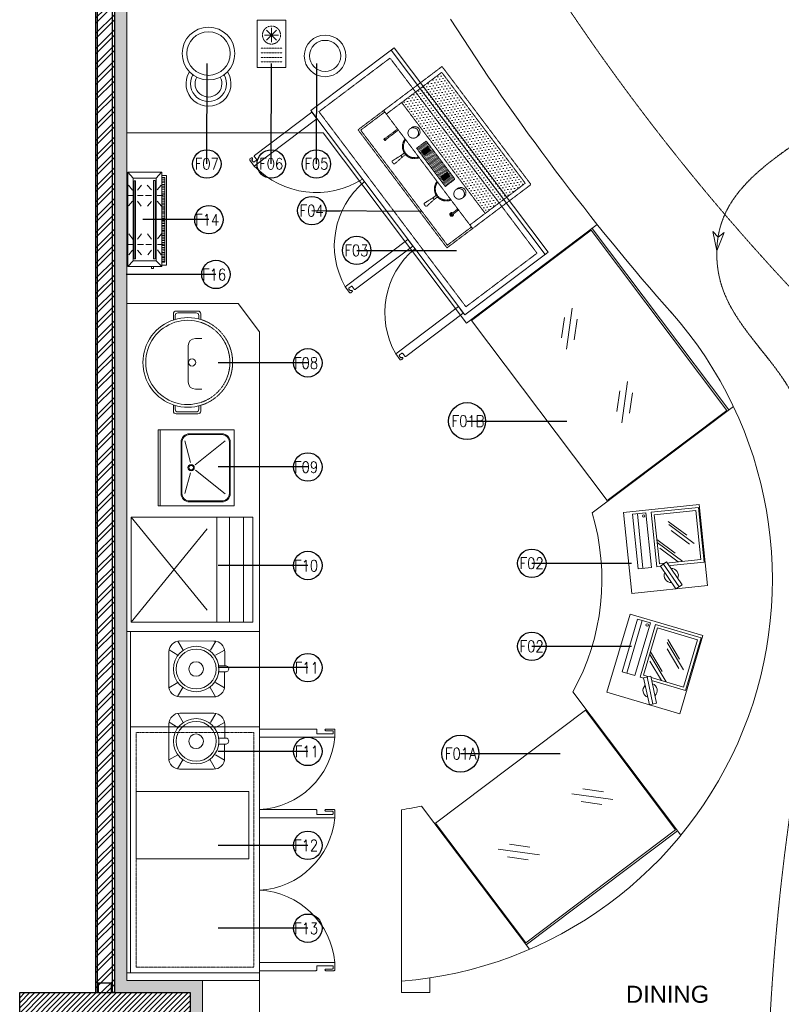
# Model space of a CAD drawing. Header units: millimetres. Extents: x 325 to 233617, y -9828 to 20555.
# Tile 9 of 45: x 86848 to 90868, y 11604 to 16800. Entities that reach past the tile are written whole.
import ezdxf
from ezdxf.lldxf.tags import DXFTag

# ---------------------------------------------------------------- set-up
doc = ezdxf.new("R2010")
doc.units = ezdxf.units.MM
doc.header["$LTSCALE"] = 2.5
doc.set_wipeout_variables(frame=1)
for name, pattern in [('( Hidden )', [0.375, 0.25, -0.125]), ('DASHED', [19.05, 12.7, -6.35]), ('HIDDEN', [0.375, 0.25, -0.125]), ('HIDDEN2', [4.7625, 3.175, -1.5875]), ('HIDDENX2', [19.05, 12.7, -6.35])]:
    doc.linetypes.add(name, pattern=pattern)
for name, color, linetype, lineweight in [('ELEVATION 1', 143, 'Continuous', 18), ('ELEVATION 3', 23, 'Continuous', 13), ('furniture1', 9, 'Continuous', 13), ('FURNITURES', 30, 'Continuous', 15), ('HATCH LIGHT', 250, 'Continuous', 0), ('HATCH MEDIUM', 251, 'Continuous', 5), ('K Equipment', 30, 'Continuous', 9), ('K Equipment UC', 251, 'Continuous', 5), ('ROOM TEXT', 7, 'Continuous', 5), ('TEXT', 40, 'Continuous', 0), ('WALL', 132, 'Continuous', 25)]:
    doc.layers.add(name, color=color, linetype=linetype, lineweight=lineweight)
doc.styles.add('MTEXT', font='romans.shx', dxfattribs={"width": 0.85})
doc.styles.add('RG_3F_TITLE BLOCK_A1$0$A1 TBLOCK LBV$0$Style-arial', font='arial.ttf')
doc.styles.get("Standard").update_dxf_attribs({"font": 'GOTHIC.TTF'})
tags = doc.linetypes.add('DOT2', pattern=[3.175, 0, -3.175]).pattern_tags.tags
tags[6:7] = [DXFTag(74, 4), DXFTag(75, 0), DXFTag(340, '0'), DXFTag(46, 1.0), DXFTag(50, 0.0), DXFTag(44, 0.0), DXFTag(45, 0.0)]
tags[4:5] = [DXFTag(74, 4), DXFTag(75, 0), DXFTag(340, '0'), DXFTag(46, 1.0), DXFTag(50, 0.0), DXFTag(44, 0.0), DXFTag(45, 0.0)]
doc.dimstyles.new('AJKD_30', dxfattribs={"dimscale": 30, "dimtxt": 2, "dimasz": 1, "dimexe": 0.8, "dimexo": 0.8, "dimgap": 0.5, "dimtad": 1, "dimdec": 0, "dimzin": 0, "dimdsep": 46, "dimtxsty": 'Standard', "dimblk": 'ARCHTICK', "dimcen": 0.125, "dimclrd": 251, "dimclre": 251, "dimclrt": 42, "dimadec": 0, "dimazin": 0, "dimtfac": 1, "dimtdec": 0, "dimtix": 1, "dimtmove": 0, "dimatfit": 3, "dimfxl": 0, "dimtolj": 1, "dimtzin": 0, "dimarcsym": 0})

# ---------------------------------------------------------------- blocks, each defined once
blk = doc.blocks.new('*U|REF|REF|REF|REF|REF|REF82')
for points in [[(0, 0), (7713.3, 0), (7713.3, -10), (0, -10)], [(0, -100), (7713.3, -100), (7713.3, -90), (0, -90)]]:
    blk.add_lwpolyline(points, close=True)
at = {"color": 8}
for points in [[(0, -15), (50, -15), (50, -85), (0, -85)], [(7663.3, -15), (7713.3, -15), (7713.3, -85), (7663.3, -85)]]:
    blk.add_lwpolyline(points, close=True, dxfattribs=at)
blk = doc.blocks.new('H-WASH')
at = {"layer": 'FURNITURES'}
for p, q in [((-20, 0), (-20, -40)), ((20, 0), (-20, 0)), ((20, -40), (20, 0)), ((20, -1), (-20, -1)), ((-2.57, -16.93), (-13.62, -13.92)), ((2.78, -17.05), (14.19, -13.92)), ((-1.15, -19.69), (-13.72, -35.31)), ((1.6, -19.54), (14.29, -35.31)), ((-20, -40), (20, -40))]:
    blk.add_line(p, q, dxfattribs=at)
for points in [[(-13.5, -38), (13.5, -38, 0.414214), (18, -33.5), (18, -16.5, 0.414214), (13.5, -12), (-13.5, -12, 0.414214), (-18, -16.5), (-18, -33.5, 0.414214)], [(-13.5, -37.5), (13.5, -37.5, 0.414214), (17.5, -33.5), (17.5, -16.5, 0.414214), (13.5, -12.5), (-13.5, -12.5, 0.414214), (-17.5, -16.5), (-17.5, -33.5, 0.414214)]]:
    blk.add_lwpolyline(points, format="xyb", close=True, dxfattribs=at)
for radius in [1.69, 1.19]:
    blk.add_circle((0.1, -17.31), radius, dxfattribs=at)
blk = doc.blocks.new('A$Cb31a83a8')
at = {"linetype": 'DASHED', "ltscale": 20}
for p, q in [((0, 642, 0), (0, 452, 0)), ((555, 642, 0), (0, 642, 0)), ((555, 452, 0), (555, 642, 0)), ((555, 592.9, 0), (0, 592.9, 0)), ((555, 517.9, 0), (0, 517.9, 0)), ((555, 0, 0), (0, 452, 0)), ((0, 0, 0), (555, 452, 0))]:
    blk.add_line(p, q, dxfattribs=at)
at = {"linetype": 'DASHED', "ltscale": 20, "elevation": 0}
blk.add_lwpolyline([(0, 452), (555, 452), (555, 0), (0, 0)], close=True, dxfattribs=at)
blk = doc.blocks.new('BLENDOR')
at = {"layer": 'K Equipment'}
for p, q in [((18.1, 325.7), (46.2, 277.9)), ((28.7, 326.7), (207.5, 326.7)), ((218.1, 325.7), (190, 277.9)), ((-29.4, 89.8), (-29.4, 268.5)), ((-28.5, 279.1), (18.9, 251.3)), ((264.7, 279.1), (217.3, 251.3)), ((265.6, 268.5), (265.6, 195.9)), ((232, 195.9), (268.6, 195.9)), ((232, 164.7), (268.6, 164.7)), ((265.6, 164.7), (265.6, 89.8)), ((-28.5, 79.2), (18.9, 107)), ((264.7, 79.2), (217.3, 107)), ((18.1, 32.6), (46.2, 80.5)), ((218.1, 32.6), (190, 80.5)), ((207.5, 31.6), (28.7, 31.6))]:
    blk.add_line(p, q, dxfattribs=at)
for radius in [119.8, 105.3, 38.6]:
    blk.add_circle((115.1, 178.5), radius, dxfattribs=at)
for centre, radius, start, end in [((28.7, 268.5), 58.1, 90, 180), ((207.5, 268.5), 58.1, 0, 90), ((271.5, 180.3), 15.9, 259.5146, 100.4854), ((28.7, 89.8), 58.1, 180, 270), ((207.5, 89.8), 58.1, 270, 0)]:
    blk.add_arc(centre, radius, start, end, dxfattribs=at)
blk = doc.blocks.new('A$C7a6a0475')
for p, q in [((325.4, 415.9), (289.6, 415.9)), ((249.6, 175.9), (249.6, 375.9)), ((325.4, 135.9), (289.6, 135.9))]:
    blk.add_line(p, q)
at = {"elevation": 0}
for points in [[(167.8, 518), (167.8, 552.3, -0.414214), (182.8, 567.3), (303.7, 567.3, -0.414214), (318.7, 552.3), (318.7, 520.7)], [(177.8, 521.1), (177.8, 542.3, -0.414214), (192.8, 557.3), (293.7, 557.3, -0.414214), (308.7, 542.3), (308.7, 523.5)], [(167.8, 49.3), (167.8, 15, 0.414214), (182.8, 0), (303.7, 0, 0.414214), (318.7, 15), (318.7, 46.6)], [(177.8, 46.2), (177.8, 25, 0.414214), (192.8, 10), (293.7, 10, 0.414214), (308.7, 25), (308.7, 43.8)]]:
    blk.add_lwpolyline(points, format="xyb", dxfattribs=at)
blk.add_circle((271.1, 283.7), 20)
for centre, radius, start, end in [((247.5, 283.7), 247.5, 71.6585, 288.3415), ((247.5, 283.7), 232.5, 71.6585, 288.3415), ((289.6, 375.9), 40, 90, 180), ((289.6, 175.9), 40, 180, 270)]:
    blk.add_arc(centre, radius, start, end)
at = {"linetype": 'HIDDEN2', "ltscale": 0.1}
for radius in [232.5, 247.5]:
    blk.add_arc((247.5, 283.7), radius, 288.3415, 71.6585, dxfattribs=at)
blk = doc.blocks.new('SDADFGSDF')
for p, q in [((68993, 13820), (68993, 13120)), ((70290.6, 13800), (70290.6, 13120))]:
    blk.add_line(p, q)
for points in [[(70793, 13120), (70793, 13820), (68993, 13820), (68993, 13120)], [(70793, 13800), (70793, 13820), (68993, 13820), (68993, 13800)]]:
    blk.add_lwpolyline(points, close=True)
at = {"linetype": 'DASHED', "ltscale": 0.03}
blk.add_lwpolyline([(70260.4, 13770), (70260.4, 13150), (69023.1, 13150), (69023.1, 13770)], close=True, dxfattribs=at)
for points in [[(69016.8, 12730.5, -0.414214), (69012.5, 12734.9), (69012.5, 12769.6, 0.414214), (69008.2, 12773.9), (69008.2, 12773.9, 0.414214), (69003.8, 12769.6), (69003.8, 12730.5), (69003.8, 12726.2, 0.414214), (69008.2, 12721.9), (69047.2, 12721.9), (69047.2, 13118.8), (69003.8, 13118.8), (69003.8, 12821.6, 0.414214), (69008.2, 12817.3), (69025.5, 12817.3, -0.414214), (69029.8, 12812.9), (69029.8, 12734.9, -0.414214), (69025.5, 12730.5), (69016.8, 12730.5)], [(69840.9, 12730.5, 0.414214), (69845.2, 12734.9), (69845.2, 12769.6, -0.414214), (69849.5, 12773.9), (69849.5, 12773.9, -0.414214), (69853.9, 12769.6), (69853.9, 12730.5), (69853.9, 12726.2, -0.414214), (69849.5, 12721.9), (69810.5, 12721.9), (69810.5, 13118.8), (69853.9, 13118.8), (69853.9, 12821.6, -0.414214), (69849.5, 12817.3), (69832.2, 12817.3, 0.414214), (69827.9, 12812.9), (69827.9, 12734.9, 0.414214), (69832.2, 12730.5), (69840.9, 12730.5)], [(70265.9, 12730.5, 0.414214), (70270.2, 12734.9), (70270.2, 12769.6, -0.414214), (70274.6, 12773.9), (70274.6, 12773.9, -0.414214), (70278.9, 12769.6), (70278.9, 12730.5), (70278.9, 12726.2, -0.414214), (70274.6, 12721.9), (70235.5, 12721.9), (70235.5, 13118.8), (70278.9, 13118.8), (70278.9, 12821.6, -0.414214), (70274.6, 12817.3), (70257.2, 12817.3, 0.414214), (70252.9, 12812.9), (70252.9, 12734.9, 0.414214), (70257.2, 12730.5), (70265.9, 12730.5)]]:
    blk.add_lwpolyline(points, format="xyb")
at = {"linetype": 'DOT2', "ltscale": 0.05}
for centre, start, end in [((69008.1, 13141.3), 275.3193, 356.9359), ((69849.6, 13141.3), 183.0641, 264.6807), ((70274.6, 13141.3), 183.0641, 264.6807)]:
    blk.add_arc(centre, 421.3, start, end, dxfattribs=at)
blk = doc.blocks.new('_ArchTick')
at = {"color": 0, "linetype": 'ByBlock', "const_width": 0.15}
blk.add_lwpolyline([(-0.5, -0.5), (0.5, 0.5)], dxfattribs=at)
blk = doc.blocks.new('kjdfhjakld')
for points in [[(212.7, 83.3), (212.7, 106.6), (-261.8, 106.6), (-261.8, 83.3)], [(-261.8, 83.3), (-261.8, 106.6), (212.7, 106.6), (212.7, 83.3)], [(-247.4, 52.9), (-278.2, 80.9), (-278.2, 80.9)], [(-241.7, 83.2), (-241.6, 97.6), (-241.6, 97.6)], [(-231.3, 85.5), (-231.2, 97.5), (-231.2, 97.5)], [(-223.3, 85.4), (-223.2, 97.5), (-223.2, 97.5)], [(-212.8, 85.3), (-212.7, 97.4), (-212.7, 97.4)], [(-186, 58.2), (-210, 79.1), (-210, 79.1)], [(-204.8, 85.3), (-204.7, 97.3), (-204.7, 97.3)], [(-196.8, 85.2), (-196.7, 97.2), (-196.7, 97.2)], [(-186.3, 85.1), (-186.2, 97.1), (-186.2, 97.1)], [(-177.5, 85), (-177.4, 97.1), (-177.4, 97.1)], [(-167.9, 85), (-167.8, 97), (-167.8, 97)], [(-159.1, 84.9), (-159, 96.9), (-159, 96.9)], [(-154.7, 58.1), (-154.6, 89.4), (-154.6, 89.4)], [(-151, 84.8), (-150.9, 96.8), (-150.9, 96.8)], [(-140.6, 84.7), (-140.5, 99.2), (-140.5, 99.2)], [(-132.6, 84.7), (-132.4, 99.1), (-132.4, 99.1)], [(-125.8, 58), (-99.3, 80.4), (-99.3, 80.4)], [(-124.5, 84.6), (-124.4, 99), (-124.4, 99)], [(-114.1, 84.5), (-114, 98.9), (-114, 98.9)], [(-106.1, 84.4), (-106, 98.9), (-106, 98.9)], [(-95.7, 84.3), (-95.5, 98.8), (-95.5, 98.8)], [(-87.6, 84.3), (-87.5, 98.7), (-87.5, 98.7)], [(-79.6, 84.2), (-79.5, 98.7), (-79.5, 98.7)], [(-69.2, 84.1), (-69, 98.6), (-69, 98.6)], [(-61.1, 84), (-61, 98.5), (-61, 98.5)], [(-50.7, 84), (-52.2, 98.4), (-52.2, 98.4)], [(-42.7, 83.9), (-42.6, 98.3), (-42.6, 98.3)], [(-33.9, 83.8), (-33.7, 98.3), (-33.7, 98.3)], [(-23.4, 83.7), (-23.3, 98.2), (-23.3, 98.2)], [(-15.4, 83.7), (-15.3, 98.1), (-15.3, 98.1)], [(-7.4, 83.6), (-7.3, 98), (-7.3, 98)], [(3.1, 83.5), (3.2, 98), (3.2, 98)], [(11.1, 83.4), (11.2, 97.9), (11.2, 97.9)], [(21.5, 83.3), (21.6, 97.8), (21.6, 97.8)], [(29.5, 83.3), (29.7, 97.7), (29.7, 97.7)], [(37.6, 83.2), (37.7, 97.7), (37.7, 97.7)], [(48, 83.1), (48.1, 97.6), (48.1, 97.6)], [(73.2, 59.7), (48.4, 79.9), (48.4, 79.9)], [(56, 83.1), (56.1, 97.5), (56.1, 97.5)], [(64.9, 83), (65, 97.4), (65, 97.4)], [(74.5, 84.5), (74.6, 97.3), (74.6, 97.3)], [(83.3, 84.4), (83.4, 97.3), (83.4, 97.3)], [(93, 84.4), (93.1, 97.2), (93.1, 97.2)], [(101.8, 84.3), (101.9, 97.1), (101.9, 97.1)], [(103.7, 59.6), (103.8, 90.1), (103.8, 90.1)], [(109.8, 84.2), (109.9, 97), (109.9, 97)], [(120.2, 84.1), (120.4, 97), (120.4, 97)], [(128.3, 84.1), (128.4, 96.9), (128.4, 96.9)], [(132.6, 59.5), (159.2, 79.5), (159.2, 79.5)], [(138.7, 84), (136.4, 96.8), (136.4, 96.8)], [(146.7, 83.9), (146.8, 96.7), (146.8, 96.7)], [(154.8, 83.8), (154.9, 96.7), (154.9, 96.7)], [(165.2, 83.7), (165.3, 98.2), (165.3, 98.2)], [(173.2, 83.7), (173.3, 98.1), (173.3, 98.1)], [(182, 83.6), (182.2, 98), (182.2, 98)], [(190.4, 52.9), (221, 83.3), (221, 83.3)], [(191.7, 83.5), (191.8, 98), (191.8, 98)], [(-186.1, 27.7), (-210.3, 5.3), (-210.3, 5.3)], [(-154.8, 27.6), (-154.9, -3.7), (-154.9, -3.7)], [(-124.3, 27.5), (-99.5, 6.5), (-99.5, 6.5)], [(75.5, 28.4), (48.2, 6), (48.2, 6)], [(103.6, 28.3), (103.5, -2.2), (103.5, -2.2)], [(134.9, 28.2), (158.9, 8.1), (158.9, 8.1)], [(220.8, 28), (231.2, 27.9), (231.3, 38.4), (220.8, 38.4)], [(-183.9, -46.2), (-210.4, -26), (-210.4, -26)], [(-155.1, -46.3), (-155, -15.8), (-155, -15.8)], [(-124.6, -46.4), (-99.6, -26.4), (-99.6, -26.4)], [(75.3, -47), (48.1, -24.5), (48.1, -24.5)], [(103.4, -45.5), (103.5, -14.2), (103.5, -14.2)], [(134.7, -45.6), (158.8, -24.8), (158.8, -24.8)], [(-247.4, -69.3), (-278.8, -97.2), (-278.8, -97.2)], [(-184, -73.5), (-210.6, -93.4), (-210.6, -93.4)], [(-155.1, -73.6), (-155.2, -104.1), (-155.2, -104.1)], [(-124.6, -73.7), (-99.8, -93.8), (-99.8, -93.8)], [(75.2, -71.9), (47.9, -92.7), (47.9, -92.7)], [(103.3, -72), (103.2, -103.3), (103.2, -103.3)], [(134.6, -72.1), (158.6, -93), (158.6, -93)], [(190.4, -69.3), (220.4, -97.2), (220.4, -97.2)]]:
    blk.add_lwpolyline(points)
for points in [[(221, 83.3), (-278.8, 83.3), (-278.8, -97.2), (221, -97.2)], [(198.2, 97.9), (-249.8, 97.9), (-249.8, 83.3), (198.2, 83.2)], [(190.4, 52.9), (190.4, -69.3), (-247.4, -69.3), (-247.4, 52.9)], [(-247.4, -69.3), (190.4, -69.3), (190.4, 52.9), (-247.4, 52.9)], [(179.9, 46.6), (-235, 46.6), (-235, 38.3), (179.9, 38.3)], [(-235, 38.3), (179.9, 38.3), (179.9, 46.6), (-235, 46.6)], [(179.6, -56.2), (-233, -56.2), (-233, -64.5), (179.6, -64.5)], [(-233, -64.5), (179.6, -64.5), (179.6, -56.2), (-233, -56.2)]]:
    blk.add_lwpolyline(points, close=True)
blk = doc.blocks.new('*X67')
at = {"color": 0}
for p, q in [((-2009.81, 605.07), (-2007.35, 607.53)), ((-2009.81, 605.25), (-2007.52, 607.53)), ((-2009.81, 605.43), (-2007.7, 607.53)), ((-2009.81, 605.6), (-2007.88, 607.53)), ((-2009.81, 605.78), (-2008.05, 607.53)), ((-2009.81, 605.96), (-2008.23, 607.53)), ((-2009.81, 606.13), (-2008.41, 607.53)), ((-2009.81, 606.31), (-2008.59, 607.53)), ((-2009.81, 606.49), (-2008.76, 607.53)), ((-2009.81, 606.66), (-2008.94, 607.53)), ((-2009.81, 606.84), (-2009.12, 607.53)), ((-2009.81, 607.02), (-2009.29, 607.53)), ((-2009.81, 607.19), (-2009.47, 607.53)), ((-2009.81, 607.37), (-2009.65, 607.53)), ((-2009.81, 604.89), (-2007.27, 607.44)), ((-2009.81, 604.72), (-2007.27, 607.26)), ((-2009.81, 604.54), (-2007.27, 607.08)), ((-2009.81, 604.36), (-2007.27, 606.9)), ((-2009.81, 604.19), (-2007.27, 606.73)), ((-2009.81, 604.01), (-2007.27, 606.55)), ((-2009.81, 603.83), (-2007.27, 606.37)), ((-2009.81, 603.66), (-2007.27, 606.2)), ((-2009.81, 603.48), (-2007.27, 606.02)), ((-2009.66, 603.45), (-2007.27, 605.84)), ((-2009.49, 603.45), (-2007.27, 605.67)), ((-2009.31, 603.45), (-2007.27, 605.49)), ((-2009.13, 603.45), (-2007.27, 605.31)), ((-2008.96, 603.45), (-2007.27, 605.14)), ((-2008.78, 603.45), (-2007.27, 604.96)), ((-2008.6, 603.45), (-2007.27, 604.78)), ((-2008.42, 603.45), (-2007.27, 604.61)), ((-2008.25, 603.45), (-2007.27, 604.43)), ((-2008.07, 603.45), (-2007.27, 604.25)), ((-2007.89, 603.45), (-2007.27, 604.08)), ((-2007.72, 603.45), (-2007.27, 603.9)), ((-2007.54, 603.45), (-2007.27, 603.72)), ((-2007.36, 603.45), (-2007.27, 603.55))]:
    blk.add_line(p, q, dxfattribs=at)
blk = doc.blocks.new('A$C190E2C75')
at = {"linetype": 'HIDDEN'}
h = blk.add_hatch(dxfattribs=at)
h.set_pattern_fill('DOTS', color=256, scale=10, angle=360, style=0)
h.set_pattern_definition([(360, (155757.053, -9081.597), (7.9375, 15.875), [0, -15.875])])
h.paths.add_polyline_path([(23.6, 535), (23.6, 270.4), (756.4, 270.4), (756.4, 535)])
h = blk.add_hatch(dxfattribs=at)
h.set_pattern_fill('ANSI31', color=256, scale=2, angle=180, style=0)
h.paths.add_polyline_path([(480, 187.7), (516, 187.7), (516, 251.6), (480, 251.6), (264, 251.6), (264, 187.7)])
h.paths.add_polyline_path([(317.7, 199.2), (292.3, 199.2), (292.3, 240.1), (317.7, 240.1)], flags=16)
h.paths.add_polyline_path([(462.3, 240.1), (487.7, 240.1), (487.7, 199.2), (462.3, 199.2)], flags=16)
h = blk.add_hatch(dxfattribs=at)
h.set_pattern_fill('ANSI31', color=256, scale=10, angle=360, style=0)
h.set_pattern_definition([(45, (155757.053, -9081.597), (-22.45064, 22.45064), [])])
h.paths.add_polyline_path([(317.7, 240.1), (292.3, 240.1), (292.3, 199.2), (317.7, 199.2)])
at = {"linetype": 'HIDDEN', "ltscale": 1.5}
for p, q in [((23.6, 535), (756.4, 535)), ((23.6, 535), (23.6, 169.1)), ((756.4, 535), (756.4, 169.1)), ((23.6, 270.4), (756.4, 270.4)), ((0, 169.1), (490, 169.1)), ((490, 169.1), (780, 169.1)), ((244.6, 99.4), (240, 47.3)), ((255.4, 99.4), (260, 47.3)), ((524.6, 99.4), (520, 47.3)), ((535.4, 99.4), (540, 47.3)), ((255, 41.9), (245, 41.9)), ((525, 41.9), (535, 41.9))]:
    blk.add_line(p, q, dxfattribs=at)
for points in [[(0, 0), (780, 0), (780, 555), (0, 555)], [(292.3, 240.1), (292.3, 199.2), (317.7, 199.2), (317.7, 240.1)], [(487.7, 240.1), (487.7, 199.2), (462.3, 199.2), (462.3, 240.1)]]:
    blk.add_lwpolyline(points, close=True, dxfattribs=at)
for points in [[(480, 251.6), (264, 251.6)], [(264, 251.6), (264, 187.7), (480, 187.7)], [(480, 251.6), (516, 251.6)], [(516, 251.6), (516, 187.7), (480, 187.7)], [(10, 169.1), (10, 10), (770, 10), (770, 169.1)], [(122.5, 169.1), (122.5, 83.6)], [(129.3, 83.6), (129.3, 169.1)], [(650.7, 126), (650.7, 165.8)], [(657.5, 165.8), (657.5, 126)], [(244.6, 121.2), (244.6, 99.4), (255.4, 99.4), (255.4, 121.2)], [(535.4, 121.2), (535.4, 99.4), (524.6, 99.4), (524.6, 121.2)]]:
    blk.add_lwpolyline(points, dxfattribs=at)
for centre in [(188.9, 222.5), (591.1, 222.5)]:
    blk.add_circle(centre, 27.9, dxfattribs=at)
for centre, radius, start, end in [((188.9, 232.4), 27.9, 349.6881, 190.3119), ((591.1, 232.4), 27.9, 349.6881, 190.3119), ((250, 184.3), 63.4, 193.8721, 346.1279), ((250, 184.3), 58.4, 193.8721, 346.1279), ((530, 184.3), 63.4, 193.8721, 346.1279), ((530, 184.3), 58.4, 193.8721, 346.1279), ((654.1, 173.2), 8.1, 209.927, 330.073), ((125.9, 154.5), 3.38, 180, 0), ((654.1, 126), 10.1, 109.5208, 70.4792), ((654.1, 126), 8.1, 114.6216, 65.3784), ((654.1, 126), 3.38, 180, 0), ((125.9, 83.6), 5.88, 125.0673, 54.9327), ((125.9, 83.6), 3.38, 180, 0), ((245, 46.9), 5, 175, 270), ((255, 46.9), 5, 270, 5), ((525, 46.9), 5, 175, 270), ((535, 46.9), 5, 270, 5)]:
    blk.add_arc(centre, radius, start, end, dxfattribs=at)
at = {"linetype": 'HIDDEN', "xscale": -10, "yscale": 10, "zscale": 10}
for p in [(-19780.4, -5835.3), (-19610.4, -5835.3)]:
    blk.add_blockref('*X67', p, dxfattribs=at)
blk = doc.blocks.new('A$C7627248E')
at = {"ltscale": 500}
for radius in [139.1, 115.1]:
    blk.add_circle((139.1, 277), radius, dxfattribs=at)
for radius, start, end in [(118.7, 152.4744, 36.4581), (94.7, 154.8731, 34.0594), (70.7, 155.4698, 33.4627)]:
    blk.add_arc((151.4, 118.7), radius, start, end, dxfattribs=at)
blk = doc.blocks.new('pos')
at = {"layer": 'FURNITURES'}
blk.add_line((206081.3, 97081.2), (206370.8, 97081.2), dxfattribs=at)
for points in [[(206370.8, 97036.1), (206370.8, 97106.6), (206081.3, 97106.6), (206081.3, 97036.1)], [(206080.6, 96757), (206371, 96757), (206371, 97007.7), (206080.6, 97007.7)], [(206095.6, 96992.7), (206095.6, 96772), (206356, 96772), (206356, 96992.7)]]:
    blk.add_lwpolyline(points, close=True, dxfattribs=at)
for points in [[(206209.6, 96992.1), (206095.6, 96868.2)], [(206177.1, 96981.7), (206095.6, 96893.1)], [(206225.3, 96992.7), (206143.2, 96903.4)], [(206297, 96922.5), (206183, 96798.6)], [(206264.6, 96912.2), (206183, 96823.5)], [(206312.7, 96923.1), (206230.6, 96833.8)]]:
    blk.add_lwpolyline(points, dxfattribs=at)
blk.add_circle((206356, 97049.7), 6.27, dxfattribs=at)
for start, end in [(59.5319, 177.1175), (239.5319, 357.1175)]:
    blk.add_arc((206028.2, 96936.6), 37.6, start, end, dxfattribs=at)
blk.add_wipeout([(206101.7, 96954.1), (206083.2, 96988.4), (205954.7, 96919.1), (205973.2, 96884.8)]).dxf.layer = 'FURNITURES'
for p, q in [((206083.2, 96988.4), (205954.7, 96919.1)), ((205964, 96901.9), (206092.5, 96971.2)), ((206101.7, 96954.1), (206083.2, 96988.4)), ((205973.2, 96884.8), (205954.7, 96919.1)), ((206101.7, 96954.1), (205973.2, 96884.8))]:
    blk.add_line(p, q, dxfattribs=at)
blk.add_lwpolyline([(206385.2, 97152.6), (205955.1, 97152.6), (205955.1, 96752.2), (206385.2, 96752.2)], close=True, dxfattribs=at)
blk = doc.blocks.new('bc3')
blk.add_line((-1349.6, 0), (-1349.6, -550))
for points in [[(0, -550), (0, 0), (-1349.6, 0), (-1349.6, -550)], [(0, -20), (0, 0), (-1349.6, 0), (-1349.6, -20)]]:
    blk.add_lwpolyline(points, close=True)
at = {"linetype": 'DASHED', "ltscale": 0.03}
blk.add_lwpolyline([(-30.2, -50), (-30.2, -520), (-1319.4, -520), (-1319.4, -50)], close=True, dxfattribs=at)
for points in [[(-1325.8, -956.5, -0.414214), (-1330.1, -952.1), (-1330.1, -952.4, 0.414214), (-1334.4, -948.1), (-1334.4, -948.1, 0.414214), (-1338.8, -952.4), (-1338.8, -956.5), (-1338.8, -960.8, 0.414214), (-1334.4, -965.1), (-1295.4, -965.1), (-1295.4, -551.2), (-1338.8, -551.2), (-1338.8, -930.4, 0.414214), (-1334.4, -934.7), (-1317.1, -934.7, -0.414214), (-1312.7, -939.1), (-1312.7, -952.1, -0.414214), (-1317.1, -956.5), (-1325.8, -956.5)], [(-467.7, -956.5, 0.414214), (-463.4, -952.1), (-463.4, -952.4, -0.414214), (-459, -948.1), (-459, -948.1, -0.414214), (-454.7, -952.4), (-454.7, -956.5), (-454.7, -960.8, -0.414214), (-459, -965.1), (-498.1, -965.1), (-498.1, -551.2), (-454.7, -551.2), (-454.7, -930.4, -0.414214), (-459, -934.7), (-476.4, -934.7, 0.414214), (-480.7, -939.1), (-480.7, -952.1, 0.414214), (-476.4, -956.5), (-467.7, -956.5)], [(-24.7, -956.5, 0.414214), (-20.4, -952.1), (-20.4, -952.4, -0.414214), (-16, -948.1), (-16, -948.1, -0.414214), (-11.7, -952.4), (-11.7, -956.5), (-11.7, -960.8, -0.414214), (-16, -965.1), (-55.1, -965.1), (-55.1, -551.2), (-11.7, -551.2), (-11.7, -930.4, -0.414214), (-16, -934.7), (-33.4, -934.7, 0.414214), (-37.7, -939.1), (-37.7, -952.1, 0.414214), (-33.4, -956.5), (-24.7, -956.5)]]:
    blk.add_lwpolyline(points, format="xyb")
at = {"linetype": 'DOT2', "ltscale": 0.05}
for centre, radius, start, end in [((-1349.5, -514.1), 454.3, 276.8462, 355.3146), ((-442.1, -530.6), 438.1, 182.6905, 262.6562), ((0.9, -530.6), 438.1, 182.6905, 262.6562)]:
    blk.add_arc(centre, radius, start, end, dxfattribs=at)
blk = doc.blocks.new('cr')
for p, q in [((75, 133.7), (75, 208.7)), ((37.5, 171.2), (112.5, 171.2)), ((101.5, 144.7), (48.5, 197.8)), ((48.5, 144.7), (101.5, 197.8))]:
    blk.add_line(p, q)
at = {"linetype": '( Hidden )'}
for p, q in [((18.9, 102.6), (131.1, 102.6)), ((18.9, 78.1), (131.1, 78.1)), ((18.9, 53.6), (131.1, 53.6)), ((18.9, 29.1), (131.1, 29.1))]:
    blk.add_line(p, q, dxfattribs=at)
blk.add_lwpolyline([(0, 0), (150, 0), (150, 250), (0, 250)], close=True)
blk.add_circle((75, 171.2), 47.6, dxfattribs=at)

msp = doc.modelspace()

# ---------------------------------------------------------------- hatches: boundary and pattern name
at = {"layer": 'HATCH LIGHT'}
h = msp.add_hatch(dxfattribs=at)
h.set_pattern_fill('ANSI32', color=256, scale=6)
h.set_pattern_definition([(45, (-51600.945, 0), (-40.411153, 40.411153), []), (45, (-51574.004, 0), (-40.411153, 40.411153), [])])
h.paths.add_polyline_path([(87348.4, 19379), (87248.4, 19379), (87248.4, 11665.7), (87348.4, 11665.7)])
h = msp.add_hatch(dxfattribs=at)
h.set_pattern_fill('ANSI36', color=256, scale=7)
h.set_pattern_definition([(45, (-51600.945, 0), (11.786586, 43.2174826), [55.5625, -11.1125, 0, -11.1125])])
h.paths.add_polyline_path([(87413.4, 19225.2), (88120.5, 19225.2), (88119.2, 19228.9), (88069, 19379), (87348.4, 19379), (87348.4, 11665.7), (87748.4, 11665.7), (87748.4, 10865.7), (87813.4, 10865.7), (87813.4, 11730.7), (87413.4, 11730.7)])
h = msp.add_hatch(dxfattribs=at)
h.set_pattern_fill('ANSI31', color=256, scale=6)
h.set_pattern_definition([(45, (-51600.945, 0), (-13.4703842, 13.4703842), [])])
h.paths.add_polyline_path([(87748.4, 11665.7), (86848.4, 11665.7), (86848.4, 10765.7), (87748.4, 10765.7)])

# ---------------------------------------------------------------- linework, layer by layer
at = {"layer": 'ELEVATION 1'}
for p, q in [((87413.4, 11730.7), (87413.4, 19225.2)), ((87413.4, 11730.7), (87813.4, 11730.7)), ((87813.4, 10865.7), (87813.4, 11730.7))]:
    msp.add_line(p, q, dxfattribs=at)
at = {"layer": 'ELEVATION 1', "ltscale": 4}
msp.add_lwpolyline([(90527.5, 15581), (90566.6, 15677.8), (90534.2, 15653.5), (90506.9, 15683.4), (90527.5, 15581)], dxfattribs=at)
at = {"layer": 'ELEVATION 1', "linetype": '( Hidden )', "ltscale": 4}
msp.add_spline([(91003.8, 16189.2), (90546.3, 15708.2), (90548.6, 15411.9), (90881.4, 14898.8), (90979.2, 13034.1), (90787.9, 11044), (91033.7, 6514.2), (91213.2, 8156.7), (91249.9, 11386.8), (91343, 12833.9), (92004.8, 13797.9), (92481, 14104.8), (92893.6, 14487.8)], degree=3, dxfattribs=at)
at = {"layer": 'FURNITURES'}
for p, q in [((87413.4, 16202.7), (88449.7, 16202.7)), ((89205.7, 15199.2), (88449.7, 16202.7)), ((89896.7, 15719.8), (89205.7, 15199.2)), ((90591.3, 14740.6), (89869.2, 15699.1)), ((87413.4, 15302.7), (88000.9, 15302.7)), ((88113.9, 15152.7), (88000.9, 15302.7)), ((88113.4, 11720.9), (88113.4, 15153.3)), ((90615.3, 14758.7), (89869.8, 14197.1)), ((88863.4, 12631.2), (88863.4, 11665.7)), ((88969.3, 12650.7), (89539.3, 11894.5)), ((89521.2, 11918.4), (90319.8, 12520.3)), ((89013.4, 11665.7), (89013.4, 11743.5)), ((88113.4, 11730.7), (87813.4, 11730.7)), ((88113.4, 11720.9), (88113.4, 10865.7)), ((89013.4, 11665.7), (88863.4, 11665.7))]:
    msp.add_line(p, q, dxfattribs=at)
msp.add_lwpolyline([(88057.4, 12372), (88057.4, 12728), (87463.4, 12728), (87463.4, 12372)], close=True, dxfattribs=at)
for radius in [110, 82.2]:
    msp.add_circle((88460.3, 16609.2), radius, dxfattribs=at)
for centre, radius, start, end in [((99541.4, 23428.7), 12347, 212.45559, 221.486), ((88694.6, 13846), 2126.5, 274.5531, 41.6146), ((88694.6, 13846), 1226.5, 331.0614, 16.6336), ((88694.6, 13846), 1226.5, 277.9111, 282.9436)]:
    msp.add_arc(centre, radius, start, end, dxfattribs=at)
at = {"layer": 'HATCH LIGHT'}
for p, q in [((89764.5, 15278.6), (89734, 15061.8)), ((89723.6, 15229.1), (89708.3, 15120.7)), ((89790.3, 15219.7), (89775, 15111.3)), ((90057, 14890.3), (90026.5, 14673.6)), ((90016, 14840.9), (90000.8, 14732.5)), ((90082.7, 14831.5), (90067.5, 14723.1)), ((89929.6, 12726), (89821.3, 12741.3)), ((89979.1, 12685.1), (89762.4, 12715.5)), ((89920.3, 12659.3), (89811.9, 12674.6)), ((89591, 12392.5), (89374.2, 12423)), ((89541.5, 12433.5), (89433.1, 12448.7)), ((89532.1, 12366.8), (89423.7, 12382))]:
    msp.add_line(p, q, dxfattribs=at)
at = {"layer": 'HATCH MEDIUM', "linetype": '( Hidden )'}
msp.add_lwpolyline([(88103.3, 20555, 0.012104), (88254, 20008), (88476.1, 19344.1, 0.171223), (93452.2, 13338.1), (94063.2, 12996.4, 0.03154), (95414, 12398.1)], format="xyb", dxfattribs=at)
at = {"layer": 'WALL'}
msp.add_lwpolyline([(86848.4, 11665.7), (87748.4, 11665.7), (87748.4, 10765.7), (86848.4, 10765.7)], close=True, dxfattribs=at)

# ---------------------------------------------------------------- block references
at = {"layer": 'FURNITURES'}
msp.add_blockref('cr', (88102.4, 16548), dxfattribs=at)
at = {"layer": 'HATCH LIGHT', "linetype": 'HIDDENX2', "xscale": 0.99679135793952, "yscale": 0.99679135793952, "zscale": 0.99679135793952, "rotation": 270}
msp.add_blockref('kjdfhjakld', (87516.4, 15717.7), dxfattribs=at)
at = {"layer": 'K Equipment'}
for name, p, rotation in [('A$C7627248E', (87684.7, 16356.3), 355.5337547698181), ('A$C190E2C75', (88634.2, 16219.4), 306.9939748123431), ('BLENDOR', (87663.7, 13195.8, 0), 359.722747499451), ('BLENDOR', (87663.7, 12814.3, 0), 359.722747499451)]:
    msp.add_blockref(name, p, dxfattribs=dict(at, rotation=rotation))
at = {"layer": 'K Equipment', "xscale": 10, "yscale": 10, "zscale": 10, "rotation": 89.99999999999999}
msp.add_blockref('H-WASH', (87580, 14435.4), dxfattribs=at)
at = {"layer": 'K Equipment UC', "linetype": 'HIDDENX2', "ltscale": 10}
for name, p, rotation in [('bc3', (89636.9, 15574.1), 306.9939748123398), ('SDADFGSDF', (101233.4, -57222.1), 90)]:
    msp.add_blockref(name, p, dxfattribs=dict(at, rotation=rotation))
at = {"layer": 'K Equipment UC', "xscale": 0.9559158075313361, "yscale": 0.9559158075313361, "zscale": 0.9559158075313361}
msp.add_blockref('A$C7a6a0475', (87499, 14720.5, -0.6), dxfattribs=at)
at = {"layer": 'K Equipment UC', "rotation": 270}
msp.add_blockref('A$Cb31a83a8', (87437.5, 14175.8, 0), dxfattribs=at)
at = {"layer": 'WALL', "xscale": -1, "rotation": 90}
msp.add_blockref('*U|REF|REF|REF|REF|REF|REF82', (87248.4, 19379), dxfattribs=at)

# ---------------------------------------------------------------- texts
at = {"layer": 'ROOM TEXT', "char_height": 60, "attachment_point": 7, "style": 'MTEXT'}
for s, insert in [('\\A1;{\\W0.392168; }F07', (87755.8, 16009.6, 0.2)), ('\\A1;{\\W0.392168; }F06', (88095.7, 16009.6, 0.2)), ('\\A1;{\\W0.392168; }F05', (88334, 16009.6, 0.2)), ('\\A1;{\\W0.37193; }F04', (88309, 15762.6, 0.2)), ('\\A1;{\\W0.37193; }F14', (87757.4, 15714.1, -0.4)), ('\\A1;{\\W0.392168; }F03', (88545.5, 15552.8, 0.2)), ('\\A1;{\\W0.392168; }F16', (87794.3, 15424.7, -0.4)), ('\\A1;{\\W0.392168; }F08', (88279.5, 14958.2, -0.4)), ('\\A1;F01B', (89128.2, 14652, 0.2)), ('\\A1;{\\W0.412407; }F09', (88279.5, 14409, -0.4)), ('\\A1;{\\W0.392168; }F10', (88279.5, 13888.9, -0.4)), ('\\A1;{\\W0.392168; }F02', (89470, 13901.5, 0.2)), ('\\A1;{\\W0.392168; }F02', (89470, 13463.4, 0.2)), ('\\A1;{\\W0.513597; }F11', (88279.5, 13349.8, -0.4)), ('\\A1;{\\W0.513597; }F11', (88279.5, 12907.6, -0.4)), ('\\A1;F01A', (89093.1, 12896.9, 0.2)), ('\\A1;{\\W0.392168; }F12', (88279.5, 12411.8, -0.4)), ('\\A1;{\\W0.392168; }F13', (88279.5, 11974.6, -0.4))]:
    msp.add_mtext_dynamic_manual_height_columns(s, width=170.917, gutter_width=1.8, heights=[0], dxfattribs=dict(at, insert=insert))
at = {"layer": 'TEXT', "insert": (89621.9, 11702.3), "char_height": 90, "width": 1274.194, "attachment_point": 1, "style": 'RG_3F_TITLE BLOCK_A1$0$A1 TBLOCK LBV$0$Style-arial'}
msp.add_mtext('{\\W6.09543;  }DINING', dxfattribs=at)

# ---------------------------------------------------------------- leaders
at = {"layer": 'FURNITURES'}
for points, override in [([(87836, 16038.8), (87837.7, 16569.8)], {"dimasz": 5, "dimgap": 0.5, "dimtad": 0, "dimldrblk": 'DotBlank', "dimfxl": 0.18, "dimfxlon": 1, "dimarcsym": 2}), ([(88175.9, 16038.8), (88177.6, 16569.8)], {"dimasz": 5, "dimgap": 0.5, "dimtad": 0, "dimldrblk": 'DotBlank', "dimfxl": 0.18, "dimfxlon": 1, "dimarcsym": 2}), ([(88414.1, 16038.8), (88415.8, 16569.8)], {"dimasz": 5, "dimgap": 0.5, "dimtad": 0, "dimldrblk": 'DotBlank', "dimfxl": 0.18, "dimfxlon": 1, "dimarcsym": 2}), ([(88390.4, 15792.7), (88969.8, 15790.5)], {"dimasz": 5, "dimgap": 0.5, "dimtad": 0, "dimldrblk": 'DotBlank', "dimfxl": 0.18, "dimfxlon": 1, "dimarcsym": 2}), ([(87847, 15745.2, -0.6), (87498.3, 15745.2, -0.6)], {"dimasz": 5, "dimgap": 0.5, "dimtad": 0, "dimldrblk": 'DotBlank', "dimfxl": 0.18, "dimfxlon": 1, "dimarcsym": 2}), ([(88627, 15582.9), (89153.4, 15582.9)], {"dimasz": 5, "dimgap": 0.5, "dimtad": 0, "dimldrblk": 'DotBlank', "dimfxl": 0.18, "dimfxlon": 1, "dimarcsym": 2}), ([(87883.9, 15455.9, -0.6), (87410.1, 15455.9, -0.6)], {"dimasz": 5, "dimgap": 0.5, "dimtad": 0, "dimldrblk": 'DotBlank', "dimfxl": 0.18, "dimfxlon": 1, "dimarcsym": 2}), ([(88369, 14989.3, -0.6), (87895.2, 14989.3, -0.6)], {"dimasz": 5, "dimgap": 0.5, "dimtad": 0, "dimldrblk": 'DotBlank', "dimfxl": 0.18, "dimfxlon": 1, "dimarcsym": 2}), ([(89209.6, 14682.1), (89736, 14682.1)], {"dimasz": 6.5, "dimtad": 0, "dimldrblk": 'DotBlank', "dimfxl": 0.18, "dimfxlon": 1, "dimarcsym": 2}), ([(88369, 14440.1, -0.6), (87895.2, 14440.1, -0.6)], {"dimasz": 5, "dimgap": 0.5, "dimtad": 0, "dimldrblk": 'DotBlank', "dimfxl": 0.18, "dimfxlon": 1, "dimarcsym": 2}), ([(88369, 13920.1, -0.6), (87895.2, 13920.1, -0.6)], {"dimasz": 5, "dimgap": 0.5, "dimtad": 0, "dimldrblk": 'DotBlank', "dimfxl": 0.18, "dimfxlon": 1, "dimarcsym": 2}), ([(88369, 13380.9, -0.6), (87895.2, 13380.9, -0.6)], {"dimasz": 5, "dimgap": 0.5, "dimtad": 0, "dimldrblk": 'DotBlank', "dimfxl": 0.18, "dimfxlon": 1, "dimarcsym": 2}), ([(88369, 12938.7, -0.6), (87895.2, 12938.7, -0.6)], {"dimasz": 5, "dimgap": 0.5, "dimtad": 0, "dimldrblk": 'DotBlank', "dimfxl": 0.18, "dimfxlon": 1, "dimarcsym": 2}), ([(89174.5, 12927), (89700.9, 12927)], {"dimasz": 6.5, "dimtad": 0, "dimldrblk": 'DotBlank', "dimfxl": 0.18, "dimfxlon": 1, "dimarcsym": 2}), ([(88369, 12442.9, -0.6), (87895.2, 12442.9, -0.6)], {"dimasz": 5, "dimgap": 0.5, "dimtad": 0, "dimldrblk": 'DotBlank', "dimfxl": 0.18, "dimfxlon": 1, "dimarcsym": 2}), ([(88369, 12005.7, -0.6), (87895.2, 12005.7, -0.6)], {"dimasz": 5, "dimgap": 0.5, "dimtad": 0, "dimldrblk": 'DotBlank', "dimfxl": 0.18, "dimfxlon": 1, "dimarcsym": 2})]:
    msp.add_leader(points, dimstyle='AJKD_30', override=override, dxfattribs=at)

# ---------------------------------------------------------------- next in the draw order: block references
at = {"layer": 'furniture1'}
for p, rotation in [((207838.6, -181135.1), 95.8853618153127), ((124720.4, -211797.6), 73.52935216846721)]:
    msp.add_blockref('pos', p, dxfattribs=dict(at, rotation=rotation))

# ---------------------------------------------------------------- next in the draw order: linework, layer by layer
at = {"layer": 'ELEVATION 3'}
for points in [[(89233.3, 15213.7), (89864.2, 15689.1), (90580.3, 14738.6), (89949.3, 14263.3)], [(89834.3, 13156.1), (90309.8, 12525.2), (89519.2, 11929.4), (89043.7, 12560.3)]]:
    msp.add_lwpolyline(points, close=True, dxfattribs=at)
at = {"layer": 'FURNITURES'}
msp.add_line((89768, 13252.5), (90337.9, 12496.3), dxfattribs=at)

# ---------------------------------------------------------------- next in the draw order: leaders
for points in [[(89551.4, 13931.6), (90077.8, 13931.6)], [(89551.4, 13493.6), (90077.8, 13493.6)]]:
    msp.add_leader(points, dimstyle='AJKD_30', override={"dimasz": 5, "dimgap": 0.5, "dimtad": 0, "dimldrblk": 'DotBlank', "dimfxl": 0.18, "dimfxlon": 1, "dimarcsym": 2}, dxfattribs=at)

doc.saveas('drawing.dxf')
